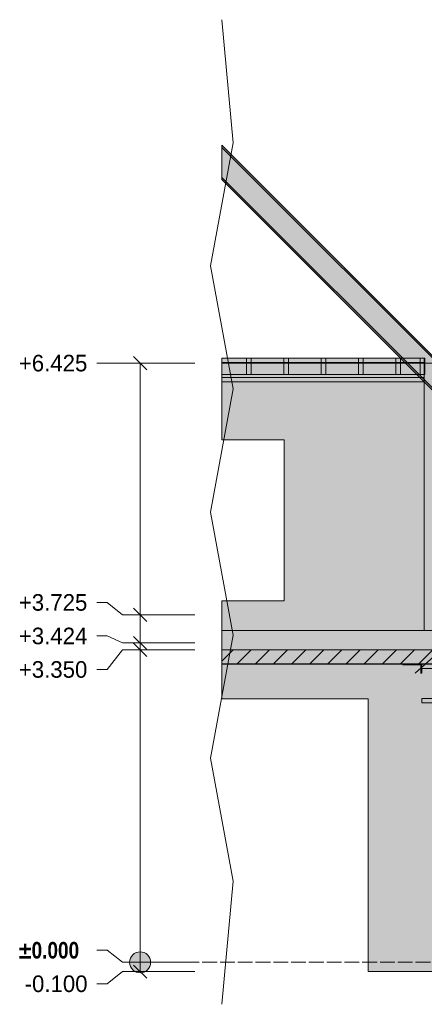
# Model space of a CAD drawing. Header units: millimetres. Extents: x 17 to 413, y 4 to 292.
# Tile 3 of 43: x 70 to 105, y 73 to 158. Entities that reach past the tile are written whole.
import ezdxf

# ---------------------------------------------------------------- set-up
doc = ezdxf.new("R2010")
doc.units = ezdxf.units.MM
doc.linetypes.add('DASHED', pattern=[1.524, 1.27, -0.254])
for name, color, linetype in [('FILL-INK', 7, 'Continuous'), ('FILL-LIGHT', 7, 'Continuous'), ('FILL-STEEL', 7, 'Continuous'), ('FILL-TIMBER', 7, 'Continuous'), ('FILL-WHITE', 7, 'Continuous'), ('LINE-CORE', 7, 'Continuous'), ('LINE-INK', 7, 'Continuous'), ('LINE-STEEL-DASH', 7, 'DASHED'), ('LINE-STEEL_GREY', 7, 'Continuous'), ('TEXT-INK', 7, 'Continuous')]:
    doc.layers.add(name, color=color, linetype=linetype)
doc.styles.add('OpenSansCondensed-Bold', font='OpenSansCondensed-Bold.ttf')

msp = doc.modelspace()

# ---------------------------------------------------------------- hatches: boundary and pattern name
at = {"layer": 'FILL-INK', "true_color": 0x1a1a1f}
h = msp.add_hatch(color=250, dxfattribs=at)
h.dxf.hatch_style = 1
h.paths.add_polyline_path([(104.296, 101.845), (105.083, 103.063), (105.591, 102.498)])
at = {"layer": 'FILL-LIGHT', "true_color": 0xcccccf}
h = msp.add_hatch(color=254, dxfattribs=at)
h.dxf.hatch_style = 1
h.paths.add_polyline_path([(106.426, 103.845), (106.426, 102.678), (106.426, 102.645), (105.055, 102.645), (87.726, 102.645), (87.726, 103.845)])
at = {"layer": 'FILL-STEEL', "true_color": 0x0d2973}
h = msp.add_hatch(color=166, dxfattribs=at)
h.dxf.hatch_style = 1
h.paths.add_polyline_path([(104.798, 101.845), (104.798, 102.321), (104.798, 102.565), (104.269, 102.565), (103.238, 102.565), (103.238, 102.618), (103.238, 102.645), (103.794, 102.645), (104.878, 102.645), (104.878, 102.116), (104.878, 101.845), (104.851, 101.845)])
h = msp.add_hatch(color=166, dxfattribs=at)
h.dxf.hatch_style = 1
h.paths.add_polyline_path([(104.878, 99.293), (104.878, 99.551), (104.878, 99.686), (105.396, 99.686), (106.384, 99.686), (106.384, 101.368), (106.384, 102.251), (105.865, 102.251), (104.878, 102.251), (104.878, 102.509), (104.878, 102.645), (105.999, 102.645), (108.134, 102.645), (108.134, 102.386), (108.134, 102.251), (107.616, 102.251), (106.628, 102.251), (106.628, 100.569), (106.628, 99.686), (107.147, 99.686), (108.134, 99.686), (108.134, 99.428), (108.134, 99.293), (107.013, 99.293)])
at = {"layer": 'FILL-TIMBER', "true_color": 0xedd6a8}
h = msp.add_hatch(color=41, dxfattribs=at)
h.dxf.hatch_style = 1
h.paths.add_polyline_path([(90.234, 127.477), (90.088, 127.477), (89.834, 127.477), (89.834, 128.364), (89.834, 128.877), (89.981, 128.877), (90.234, 128.877), (90.234, 127.989)])
h = msp.add_hatch(color=41, dxfattribs=at)
h.dxf.hatch_style = 1
h.paths.add_polyline_path([(93.434, 127.989), (93.434, 127.477), (93.288, 127.477), (93.034, 127.477), (93.034, 128.364), (93.034, 128.877), (93.181, 128.877), (93.434, 128.877)])
h = msp.add_hatch(color=41, dxfattribs=at)
h.dxf.hatch_style = 1
h.paths.add_polyline_path([(96.634, 127.989), (96.634, 127.477), (96.488, 127.477), (96.234, 127.477), (96.234, 128.364), (96.234, 128.877), (96.381, 128.877), (96.634, 128.877)])
h = msp.add_hatch(color=41, dxfattribs=at)
h.dxf.hatch_style = 1
h.paths.add_polyline_path([(99.834, 127.989), (99.834, 127.477), (99.688, 127.477), (99.434, 127.477), (99.434, 128.364), (99.434, 128.877), (99.581, 128.877), (99.834, 128.877)])
h = msp.add_hatch(color=41, dxfattribs=at)
h.dxf.hatch_style = 1
h.paths.add_polyline_path([(103.034, 127.477), (102.888, 127.477), (102.634, 127.477), (102.634, 128.364), (102.634, 128.877), (102.781, 128.877), (103.034, 128.877), (103.034, 127.989)])
h = msp.add_hatch(color=41, dxfattribs=at)
h.dxf.hatch_style = 1
h.paths.add_polyline_path([(105.122, 127.477), (104.976, 127.477), (104.722, 127.477), (104.722, 128.364), (104.722, 128.877), (104.869, 128.877), (105.122, 128.877), (105.122, 127.989)])
at = {"layer": 'FILL-WHITE', "true_color": 0xffffff}
h = msp.add_hatch(color=7, dxfattribs=at)
h.dxf.hatch_style = 1
h.paths.add_polyline_path([(108.619, 126.235), (108.521, 126.137), (87.726, 146.932), (87.726, 147.128)])
h = msp.add_hatch(color=7, dxfattribs=at)
h.dxf.hatch_style = 1
h.paths.add_polyline_path([(108.619, 126.235), (108.521, 126.137), (87.726, 146.932), (87.726, 147.128)])
h = msp.add_hatch(color=7, dxfattribs=at)
h.dxf.hatch_style = 1
h.paths.add_polyline_path([(108.619, 126.235), (108.521, 126.137), (87.726, 146.932), (87.726, 147.128)])
h = msp.add_hatch(color=7, dxfattribs=at)
h.dxf.hatch_style = 1
h.paths.add_polyline_path([(108.619, 126.235), (108.521, 126.137), (87.726, 146.932), (87.726, 147.128)])
h = msp.add_hatch(color=7, dxfattribs=at)
h.dxf.hatch_style = 1
h.paths.add_polyline_path([(108.521, 126.137), (107.244, 124.86), (87.726, 144.378), (87.726, 146.932)])
h = msp.add_hatch(color=7, dxfattribs=at)
h.dxf.hatch_style = 1
h.paths.add_polyline_path([(108.521, 126.137), (107.244, 124.86), (87.726, 144.378), (87.726, 146.932)])
h = msp.add_hatch(color=7, dxfattribs=at)
h.dxf.hatch_style = 1
h.paths.add_polyline_path([(108.521, 126.137), (107.244, 124.86), (87.726, 144.378), (87.726, 146.932)])
h = msp.add_hatch(color=7, dxfattribs=at)
h.dxf.hatch_style = 1
h.paths.add_polyline_path([(108.521, 126.137), (107.244, 124.86), (87.726, 144.378), (87.726, 146.932)])
h = msp.add_hatch(color=7, dxfattribs=at)
h.dxf.hatch_style = 1
h.paths.add_polyline_path([(107.244, 124.86), (107.146, 124.762), (87.726, 144.183), (87.726, 144.378)])
h = msp.add_hatch(color=7, dxfattribs=at)
h.dxf.hatch_style = 1
h.paths.add_polyline_path([(107.244, 124.86), (107.146, 124.762), (87.726, 144.183), (87.726, 144.378)])
h = msp.add_hatch(color=7, dxfattribs=at)
h.dxf.hatch_style = 1
h.paths.add_polyline_path([(107.244, 124.86), (107.146, 124.762), (87.726, 144.183), (87.726, 144.378)])
h = msp.add_hatch(color=7, dxfattribs=at)
h.dxf.hatch_style = 1
h.paths.add_polyline_path([(107.244, 124.86), (107.146, 124.762), (87.726, 144.183), (87.726, 144.378)])
h = msp.add_hatch(color=7, dxfattribs=at)
h.dxf.hatch_style = 1
h.paths.add_polyline_path([(105.081, 128.877), (105.081, 128.501), (87.726, 128.501), (87.726, 128.877)])
h = msp.add_hatch(color=7, dxfattribs=at)
h.dxf.hatch_style = 1
h.paths.add_polyline_path([(105.081, 128.877), (105.081, 128.501), (87.726, 128.501), (87.726, 128.877)])
h = msp.add_hatch(color=7, dxfattribs=at)
h.dxf.hatch_style = 1
h.paths.add_polyline_path([(105.081, 128.877), (105.081, 128.501), (87.726, 128.501), (87.726, 128.877)])
h = msp.add_hatch(color=7, dxfattribs=at)
h.dxf.hatch_style = 1
h.paths.add_polyline_path([(105.081, 128.877), (105.081, 128.501), (87.726, 128.501), (87.726, 128.877)])
h = msp.add_hatch(color=7, dxfattribs=at)
h.dxf.hatch_style = 1
h.paths.add_polyline_path([(105.081, 128.877), (105.081, 128.501), (87.726, 128.501), (87.726, 128.877)])
h = msp.add_hatch(color=7, dxfattribs=at)
h.dxf.hatch_style = 1
h.paths.add_polyline_path([(105.081, 128.877), (105.081, 128.501), (87.726, 128.501), (87.726, 128.877)])
h = msp.add_hatch(color=7, dxfattribs=at)
h.dxf.hatch_style = 1
h.paths.add_polyline_path([(105.081, 128.877), (105.081, 128.501), (87.726, 128.501), (87.726, 128.877)])
h = msp.add_hatch(color=7, dxfattribs=at)
h.dxf.hatch_style = 1
h.paths.add_polyline_path([(105.081, 128.877), (105.081, 128.501), (87.726, 128.501), (87.726, 128.877)])
h = msp.add_hatch(color=7, dxfattribs=at)
h.dxf.hatch_style = 1
h.paths.add_polyline_path([(105.081, 128.877), (105.081, 128.501), (87.726, 128.501), (87.726, 128.877)])
h = msp.add_hatch(color=7, dxfattribs=at)
h.dxf.hatch_style = 1
h.paths.add_polyline_path([(105.081, 128.877), (105.081, 128.501), (87.726, 128.501), (87.726, 128.877)])
h = msp.add_hatch(color=7, dxfattribs=at)
h.dxf.hatch_style = 1
h.paths.add_polyline_path([(105.081, 128.877), (105.081, 128.501), (87.726, 128.501), (87.726, 128.877)])
h = msp.add_hatch(color=7, dxfattribs=at)
h.dxf.hatch_style = 1
h.paths.add_polyline_path([(105.081, 128.877), (105.081, 128.501), (87.726, 128.501), (87.726, 128.877)])
h = msp.add_hatch(color=7, dxfattribs=at)
h.dxf.hatch_style = 1
h.paths.add_polyline_path([(105.081, 128.877), (105.081, 128.501), (87.726, 128.501), (87.726, 128.877)])
h = msp.add_hatch(color=7, dxfattribs=at)
h.dxf.hatch_style = 1
h.paths.add_polyline_path([(105.081, 128.877), (105.081, 128.501), (87.726, 128.501), (87.726, 128.877)])
h = msp.add_hatch(color=7, dxfattribs=at)
h.dxf.hatch_style = 1
h.paths.add_polyline_path([(105.081, 128.877), (105.081, 128.501), (87.726, 128.501), (87.726, 128.877)])
h = msp.add_hatch(color=7, dxfattribs=at)
h.dxf.hatch_style = 1
h.paths.add_polyline_path([(105.081, 128.877), (105.081, 128.501), (87.726, 128.501), (87.726, 128.877)])
h = msp.add_hatch(color=7, dxfattribs=at)
h.dxf.hatch_style = 1
h.paths.add_polyline_path([(105.081, 128.877), (105.081, 128.501), (87.726, 128.501), (87.726, 128.877)])
h = msp.add_hatch(color=7, dxfattribs=at)
h.dxf.hatch_style = 1
h.paths.add_polyline_path([(105.081, 128.877), (105.081, 128.501), (87.726, 128.501), (87.726, 128.877)])
h = msp.add_hatch(color=7, dxfattribs=at)
h.dxf.hatch_style = 1
h.paths.add_polyline_path([(105.081, 128.877), (105.081, 128.501), (87.726, 128.501), (87.726, 128.877)])
h = msp.add_hatch(color=7, dxfattribs=at)
h.dxf.hatch_style = 1
h.paths.add_polyline_path([(105.081, 128.877), (105.081, 128.501), (87.726, 128.501), (87.726, 128.877)])
h = msp.add_hatch(color=7, dxfattribs=at)
h.dxf.hatch_style = 1
h.paths.add_polyline_path([(105.081, 128.877), (105.081, 128.501), (87.726, 128.501), (87.726, 128.877)])
h = msp.add_hatch(color=7, dxfattribs=at)
h.dxf.hatch_style = 1
h.paths.add_polyline_path([(105.081, 128.877), (105.081, 128.501), (87.726, 128.501), (87.726, 128.877)])
h = msp.add_hatch(color=7, dxfattribs=at)
h.dxf.hatch_style = 1
h.paths.add_polyline_path([(105.081, 128.877), (105.081, 128.501), (87.726, 128.501), (87.726, 128.877)])
h = msp.add_hatch(color=7, dxfattribs=at)
h.dxf.hatch_style = 1
h.paths.add_polyline_path([(105.081, 128.877), (105.081, 128.501), (87.726, 128.501), (87.726, 128.877)])
h = msp.add_hatch(color=7, dxfattribs=at)
h.dxf.hatch_style = 1
h.paths.add_polyline_path([(105.081, 128.877), (105.081, 128.501), (87.726, 128.501), (87.726, 128.877)])
h = msp.add_hatch(color=7, dxfattribs=at)
h.dxf.hatch_style = 1
h.paths.add_polyline_path([(105.081, 128.877), (105.081, 128.501), (87.726, 128.501), (87.726, 128.877)])
h = msp.add_hatch(color=7, dxfattribs=at)
h.dxf.hatch_style = 1
h.paths.add_polyline_path([(105.081, 128.877), (105.081, 128.501), (87.726, 128.501), (87.726, 128.877)])
h = msp.add_hatch(color=7, dxfattribs=at)
h.dxf.hatch_style = 1
h.paths.add_polyline_path([(105.081, 128.877), (105.081, 128.501), (87.726, 128.501), (87.726, 128.877)])
h = msp.add_hatch(color=7, dxfattribs=at)
h.dxf.hatch_style = 1
h.paths.add_polyline_path([(105.081, 128.877), (105.081, 128.501), (87.726, 128.501), (87.726, 128.877)])
h = msp.add_hatch(color=7, dxfattribs=at)
h.dxf.hatch_style = 1
h.paths.add_polyline_path([(105.081, 128.877), (105.081, 128.501), (87.726, 128.501), (87.726, 128.877)])
h = msp.add_hatch(color=7, dxfattribs=at)
h.dxf.hatch_style = 1
h.paths.add_polyline_path([(105.081, 128.877), (105.081, 128.501), (87.726, 128.501), (87.726, 128.877)])
h = msp.add_hatch(color=7, dxfattribs=at)
h.dxf.hatch_style = 1
h.paths.add_polyline_path([(105.081, 128.877), (105.081, 128.501), (87.726, 128.501), (87.726, 128.877)])
h = msp.add_hatch(color=7, dxfattribs=at)
h.dxf.hatch_style = 1
h.paths.add_polyline_path([(105.081, 128.877), (105.081, 128.501), (87.726, 128.501), (87.726, 128.877)])
h = msp.add_hatch(color=7, dxfattribs=at)
h.dxf.hatch_style = 1
h.paths.add_polyline_path([(105.081, 128.877), (105.081, 128.501), (87.726, 128.501), (87.726, 128.877)])
h = msp.add_hatch(color=7, dxfattribs=at)
h.dxf.hatch_style = 1
h.paths.add_polyline_path([(105.081, 128.877), (105.081, 128.501), (87.726, 128.501), (87.726, 128.877)])
h = msp.add_hatch(color=7, dxfattribs=at)
h.dxf.hatch_style = 1
h.paths.add_polyline_path([(105.081, 128.877), (105.081, 128.501), (87.726, 128.501), (87.726, 128.877)])
h = msp.add_hatch(color=7, dxfattribs=at)
h.dxf.hatch_style = 1
h.paths.add_polyline_path([(105.081, 128.877), (105.081, 128.501), (87.726, 128.501), (87.726, 128.877)])
h = msp.add_hatch(color=7, dxfattribs=at)
h.dxf.hatch_style = 1
h.paths.add_polyline_path([(105.081, 128.877), (105.081, 128.501), (87.726, 128.501), (87.726, 128.877)])
h = msp.add_hatch(color=7, dxfattribs=at)
h.dxf.hatch_style = 1
h.paths.add_polyline_path([(105.081, 128.877), (105.081, 128.501), (87.726, 128.501), (87.726, 128.877)])
h = msp.add_hatch(color=7, dxfattribs=at)
h.dxf.hatch_style = 1
h.paths.add_polyline_path([(105.081, 128.877), (105.081, 128.501), (87.726, 128.501), (87.726, 128.877)])
h = msp.add_hatch(color=7, dxfattribs=at)
h.dxf.hatch_style = 1
h.paths.add_polyline_path([(105.081, 128.877), (105.081, 127.477), (87.726, 127.477), (87.726, 128.877)])
h = msp.add_hatch(color=7, dxfattribs=at)
h.dxf.hatch_style = 1
h.paths.add_polyline_path([(105.081, 128.877), (105.081, 127.477), (87.726, 127.477), (87.726, 128.877)])
h = msp.add_hatch(color=7, dxfattribs=at)
h.dxf.hatch_style = 1
h.paths.add_polyline_path([(105.081, 128.501), (105.081, 127.221), (87.726, 127.221), (87.726, 128.501)])
h = msp.add_hatch(color=7, dxfattribs=at)
h.dxf.hatch_style = 1
h.paths.add_polyline_path([(105.081, 128.501), (105.081, 127.221), (87.726, 127.221), (87.726, 128.501)])
h = msp.add_hatch(color=7, dxfattribs=at)
h.dxf.hatch_style = 1
h.paths.add_polyline_path([(105.081, 128.501), (105.081, 127.221), (87.726, 127.221), (87.726, 128.501)])
h = msp.add_hatch(color=7, dxfattribs=at)
h.dxf.hatch_style = 1
h.paths.add_polyline_path([(105.081, 128.501), (105.081, 127.221), (87.726, 127.221), (87.726, 128.501)])
h = msp.add_hatch(color=7, dxfattribs=at)
h.dxf.hatch_style = 1
h.paths.add_polyline_path([(105.081, 128.501), (105.081, 127.221), (87.726, 127.221), (87.726, 128.501)])
h = msp.add_hatch(color=7, dxfattribs=at)
h.dxf.hatch_style = 1
h.paths.add_polyline_path([(105.081, 128.501), (105.081, 127.221), (87.726, 127.221), (87.726, 128.501)])
h = msp.add_hatch(color=7, dxfattribs=at)
h.dxf.hatch_style = 1
h.paths.add_polyline_path([(105.081, 128.501), (105.081, 127.221), (87.726, 127.221), (87.726, 128.501)])
h = msp.add_hatch(color=7, dxfattribs=at)
h.dxf.hatch_style = 1
h.paths.add_polyline_path([(105.081, 128.501), (105.081, 127.221), (87.726, 127.221), (87.726, 128.501)])
h = msp.add_hatch(color=7, dxfattribs=at)
h.dxf.hatch_style = 1
h.paths.add_polyline_path([(105.081, 128.501), (105.081, 127.221), (87.726, 127.221), (87.726, 128.501)])
h = msp.add_hatch(color=7, dxfattribs=at)
h.dxf.hatch_style = 1
h.paths.add_polyline_path([(105.081, 128.501), (105.081, 127.221), (87.726, 127.221), (87.726, 128.501)])
h = msp.add_hatch(color=7, dxfattribs=at)
h.dxf.hatch_style = 1
h.paths.add_polyline_path([(105.081, 128.501), (105.081, 127.221), (87.726, 127.221), (87.726, 128.501)])
h = msp.add_hatch(color=7, dxfattribs=at)
h.dxf.hatch_style = 1
h.paths.add_polyline_path([(105.081, 128.501), (105.081, 127.221), (87.726, 127.221), (87.726, 128.501)])
h = msp.add_hatch(color=7, dxfattribs=at)
h.dxf.hatch_style = 1
h.paths.add_polyline_path([(105.081, 128.501), (105.081, 127.221), (87.726, 127.221), (87.726, 128.501)])
h = msp.add_hatch(color=7, dxfattribs=at)
h.dxf.hatch_style = 1
h.paths.add_polyline_path([(105.081, 128.501), (105.081, 127.221), (87.726, 127.221), (87.726, 128.501)])
h = msp.add_hatch(color=7, dxfattribs=at)
h.dxf.hatch_style = 1
h.paths.add_polyline_path([(105.081, 128.501), (105.081, 127.221), (87.726, 127.221), (87.726, 128.501)])
h = msp.add_hatch(color=7, dxfattribs=at)
h.dxf.hatch_style = 1
h.paths.add_polyline_path([(105.081, 128.501), (105.081, 127.221), (87.726, 127.221), (87.726, 128.501)])
h = msp.add_hatch(color=7, dxfattribs=at)
h.dxf.hatch_style = 1
h.paths.add_polyline_path([(105.081, 128.501), (105.081, 127.221), (87.726, 127.221), (87.726, 128.501)])
h = msp.add_hatch(color=7, dxfattribs=at)
h.dxf.hatch_style = 1
h.paths.add_polyline_path([(105.081, 128.501), (105.081, 127.221), (87.726, 127.221), (87.726, 128.501)])
h = msp.add_hatch(color=7, dxfattribs=at)
h.dxf.hatch_style = 1
h.paths.add_polyline_path([(105.081, 128.501), (105.081, 127.221), (87.726, 127.221), (87.726, 128.501)])
h = msp.add_hatch(color=7, dxfattribs=at)
h.dxf.hatch_style = 1
h.paths.add_polyline_path([(105.081, 128.501), (105.081, 127.221), (87.726, 127.221), (87.726, 128.501)])
h = msp.add_hatch(color=7, dxfattribs=at)
h.dxf.hatch_style = 1
h.paths.add_polyline_path([(105.081, 128.501), (105.081, 127.221), (87.726, 127.221), (87.726, 128.501)])
h = msp.add_hatch(color=7, dxfattribs=at)
h.dxf.hatch_style = 1
h.paths.add_polyline_path([(105.081, 128.501), (105.081, 127.221), (87.726, 127.221), (87.726, 128.501)])
h = msp.add_hatch(color=7, dxfattribs=at)
h.dxf.hatch_style = 1
h.paths.add_polyline_path([(105.081, 128.501), (105.081, 127.221), (87.726, 127.221), (87.726, 128.501)])
h = msp.add_hatch(color=7, dxfattribs=at)
h.dxf.hatch_style = 1
h.paths.add_polyline_path([(105.081, 128.501), (105.081, 127.221), (87.726, 127.221), (87.726, 128.501)])
h = msp.add_hatch(color=7, dxfattribs=at)
h.dxf.hatch_style = 1
h.paths.add_polyline_path([(105.081, 128.501), (105.081, 127.221), (87.726, 127.221), (87.726, 128.501)])
h = msp.add_hatch(color=7, dxfattribs=at)
h.dxf.hatch_style = 1
h.paths.add_polyline_path([(105.081, 128.501), (105.081, 127.221), (87.726, 127.221), (87.726, 128.501)])
h = msp.add_hatch(color=7, dxfattribs=at)
h.dxf.hatch_style = 1
h.paths.add_polyline_path([(105.081, 128.501), (105.081, 127.221), (87.726, 127.221), (87.726, 128.501)])
h = msp.add_hatch(color=7, dxfattribs=at)
h.dxf.hatch_style = 1
h.paths.add_polyline_path([(105.081, 128.501), (105.081, 127.221), (87.726, 127.221), (87.726, 128.501)])
h = msp.add_hatch(color=7, dxfattribs=at)
h.dxf.hatch_style = 1
h.paths.add_polyline_path([(105.081, 128.501), (105.081, 127.221), (87.726, 127.221), (87.726, 128.501)])
h = msp.add_hatch(color=7, dxfattribs=at)
h.dxf.hatch_style = 1
h.paths.add_polyline_path([(105.081, 128.501), (105.081, 127.221), (87.726, 127.221), (87.726, 128.501)])
h = msp.add_hatch(color=7, dxfattribs=at)
h.dxf.hatch_style = 1
h.paths.add_polyline_path([(105.081, 128.501), (105.081, 127.221), (87.726, 127.221), (87.726, 128.501)])
h = msp.add_hatch(color=7, dxfattribs=at)
h.dxf.hatch_style = 1
h.paths.add_polyline_path([(105.081, 128.501), (105.081, 127.221), (87.726, 127.221), (87.726, 128.501)])
h = msp.add_hatch(color=7, dxfattribs=at)
h.dxf.hatch_style = 1
h.paths.add_polyline_path([(105.081, 128.501), (105.081, 127.221), (87.726, 127.221), (87.726, 128.501)])
h = msp.add_hatch(color=7, dxfattribs=at)
h.dxf.hatch_style = 1
h.paths.add_polyline_path([(105.081, 128.501), (105.081, 127.221), (87.726, 127.221), (87.726, 128.501)])
h = msp.add_hatch(color=7, dxfattribs=at)
h.dxf.hatch_style = 1
h.paths.add_polyline_path([(105.081, 128.501), (105.081, 127.221), (87.726, 127.221), (87.726, 128.501)])
h = msp.add_hatch(color=7, dxfattribs=at)
h.dxf.hatch_style = 1
h.paths.add_polyline_path([(105.081, 128.501), (105.081, 127.221), (87.726, 127.221), (87.726, 128.501)])
h = msp.add_hatch(color=7, dxfattribs=at)
h.dxf.hatch_style = 1
h.paths.add_polyline_path([(105.081, 128.501), (105.081, 127.221), (87.726, 127.221), (87.726, 128.501)])
h = msp.add_hatch(color=7, dxfattribs=at)
h.dxf.hatch_style = 1
h.paths.add_polyline_path([(105.081, 128.501), (105.081, 127.221), (87.726, 127.221), (87.726, 128.501)])
h = msp.add_hatch(color=7, dxfattribs=at)
h.dxf.hatch_style = 1
h.paths.add_polyline_path([(105.081, 128.501), (105.081, 127.221), (87.726, 127.221), (87.726, 128.501)])
h = msp.add_hatch(color=7, dxfattribs=at)
h.dxf.hatch_style = 1
h.paths.add_polyline_path([(105.081, 128.501), (105.081, 127.221), (87.726, 127.221), (87.726, 128.501)])
h = msp.add_hatch(color=7, dxfattribs=at)
h.dxf.hatch_style = 1
h.paths.add_polyline_path([(105.079, 128.445), (105.079, 105.505), (87.726, 105.505), (87.726, 108.045), (93.066, 108.045), (93.066, 121.849), (87.726, 121.849), (87.726, 128.445)])
h = msp.add_hatch(color=7, dxfattribs=at)
h.dxf.hatch_style = 1
h.paths.add_polyline_path([(105.079, 128.445), (105.079, 105.505), (87.726, 105.505), (87.726, 108.045), (93.066, 108.045), (93.066, 121.849), (87.726, 121.849), (87.726, 128.445)])
h = msp.add_hatch(color=7, dxfattribs=at)
h.dxf.hatch_style = 1
h.paths.add_polyline_path([(90.234, 128.877), (90.234, 127.477), (89.834, 127.477), (89.834, 128.877)])
h = msp.add_hatch(color=7, dxfattribs=at)
h.dxf.hatch_style = 1
h.paths.add_polyline_path([(93.434, 128.877), (93.434, 127.477), (93.034, 127.477), (93.034, 128.877)])
h = msp.add_hatch(color=7, dxfattribs=at)
h.dxf.hatch_style = 1
h.paths.add_polyline_path([(96.634, 128.877), (96.634, 127.477), (96.234, 127.477), (96.234, 128.877)])
h = msp.add_hatch(color=7, dxfattribs=at)
h.dxf.hatch_style = 1
h.paths.add_polyline_path([(99.834, 128.877), (99.834, 127.477), (99.434, 127.477), (99.434, 128.877)])
h = msp.add_hatch(color=7, dxfattribs=at)
h.dxf.hatch_style = 1
h.paths.add_polyline_path([(103.034, 128.877), (103.034, 127.477), (102.634, 127.477), (102.634, 128.877)])
h = msp.add_hatch(color=7, dxfattribs=at)
h.dxf.hatch_style = 1
h.paths.add_polyline_path([(105.122, 128.877), (105.122, 127.477), (104.722, 127.477), (104.722, 128.877)])
h = msp.add_hatch(color=7, dxfattribs=at)
h.dxf.hatch_style = 1
h.paths.add_polyline_path([(107.926, 128.445), (107.926, 105.505), (105.079, 105.505), (105.079, 128.445)])
h = msp.add_hatch(color=7, dxfattribs=at)
h.dxf.hatch_style = 1
h.paths.add_polyline_path([(105.081, 128.445), (107.926, 128.445), (107.926, 105.505), (105.081, 105.505), (105.08, 105.493), (105.079, 105.493), (105.079, 128.445)])
h = msp.add_hatch(color=7, dxfattribs=at)
h.dxf.hatch_style = 1
h.paths.add_polyline_path([(105.081, 127.221), (105.081, 126.845), (87.726, 126.845), (87.726, 127.221)])
h = msp.add_hatch(color=7, dxfattribs=at)
h.dxf.hatch_style = 1
h.paths.add_polyline_path([(105.081, 127.221), (105.081, 126.845), (87.726, 126.845), (87.726, 127.221)])
h = msp.add_hatch(color=7, dxfattribs=at)
h.dxf.hatch_style = 1
h.paths.add_polyline_path([(105.081, 127.221), (105.081, 126.845), (87.726, 126.845), (87.726, 127.221)])
h = msp.add_hatch(color=7, dxfattribs=at)
h.dxf.hatch_style = 1
h.paths.add_polyline_path([(105.081, 127.221), (105.081, 126.845), (87.726, 126.845), (87.726, 127.221)])
h = msp.add_hatch(color=7, dxfattribs=at)
h.dxf.hatch_style = 1
h.paths.add_polyline_path([(105.081, 127.221), (105.081, 126.845), (87.726, 126.845), (87.726, 127.221)])
h = msp.add_hatch(color=7, dxfattribs=at)
h.dxf.hatch_style = 1
h.paths.add_polyline_path([(105.081, 127.221), (105.081, 126.845), (87.726, 126.845), (87.726, 127.221)])
h = msp.add_hatch(color=7, dxfattribs=at)
h.dxf.hatch_style = 1
h.paths.add_polyline_path([(105.081, 127.221), (105.081, 126.845), (87.726, 126.845), (87.726, 127.221)])
h = msp.add_hatch(color=7, dxfattribs=at)
h.dxf.hatch_style = 1
h.paths.add_polyline_path([(105.081, 127.221), (105.081, 126.845), (87.726, 126.845), (87.726, 127.221)])
h = msp.add_hatch(color=7, dxfattribs=at)
h.dxf.hatch_style = 1
h.paths.add_polyline_path([(105.081, 127.221), (105.081, 126.845), (87.726, 126.845), (87.726, 127.221)])
h = msp.add_hatch(color=7, dxfattribs=at)
h.dxf.hatch_style = 1
h.paths.add_polyline_path([(105.081, 127.221), (105.081, 126.845), (87.726, 126.845), (87.726, 127.221)])
h = msp.add_hatch(color=7, dxfattribs=at)
h.dxf.hatch_style = 1
h.paths.add_polyline_path([(105.081, 127.221), (105.081, 126.845), (87.726, 126.845), (87.726, 127.221)])
h = msp.add_hatch(color=7, dxfattribs=at)
h.dxf.hatch_style = 1
h.paths.add_polyline_path([(105.081, 127.221), (105.081, 126.845), (87.726, 126.845), (87.726, 127.221)])
h = msp.add_hatch(color=7, dxfattribs=at)
h.dxf.hatch_style = 1
h.paths.add_polyline_path([(105.081, 127.221), (105.081, 126.845), (87.726, 126.845), (87.726, 127.221)])
h = msp.add_hatch(color=7, dxfattribs=at)
h.dxf.hatch_style = 1
h.paths.add_polyline_path([(105.081, 127.221), (105.081, 126.845), (87.726, 126.845), (87.726, 127.221)])
h = msp.add_hatch(color=7, dxfattribs=at)
h.dxf.hatch_style = 1
h.paths.add_polyline_path([(105.081, 127.221), (105.081, 126.845), (87.726, 126.845), (87.726, 127.221)])
h = msp.add_hatch(color=7, dxfattribs=at)
h.dxf.hatch_style = 1
h.paths.add_polyline_path([(105.081, 127.221), (105.081, 126.845), (87.726, 126.845), (87.726, 127.221)])
h = msp.add_hatch(color=7, dxfattribs=at)
h.dxf.hatch_style = 1
h.paths.add_polyline_path([(105.081, 127.221), (105.081, 126.845), (87.726, 126.845), (87.726, 127.221)])
h = msp.add_hatch(color=7, dxfattribs=at)
h.dxf.hatch_style = 1
h.paths.add_polyline_path([(105.081, 127.221), (105.081, 126.845), (87.726, 126.845), (87.726, 127.221)])
h = msp.add_hatch(color=7, dxfattribs=at)
h.dxf.hatch_style = 1
h.paths.add_polyline_path([(105.081, 127.221), (105.081, 126.845), (87.726, 126.845), (87.726, 127.221)])
h = msp.add_hatch(color=7, dxfattribs=at)
h.dxf.hatch_style = 1
h.paths.add_polyline_path([(105.081, 127.221), (105.081, 126.845), (87.726, 126.845), (87.726, 127.221)])
h = msp.add_hatch(color=7, dxfattribs=at)
h.dxf.hatch_style = 1
h.paths.add_polyline_path([(105.081, 127.221), (105.081, 126.845), (87.726, 126.845), (87.726, 127.221)])
h = msp.add_hatch(color=7, dxfattribs=at)
h.dxf.hatch_style = 1
h.paths.add_polyline_path([(105.081, 127.221), (105.081, 126.845), (87.726, 126.845), (87.726, 127.221)])
h = msp.add_hatch(color=7, dxfattribs=at)
h.dxf.hatch_style = 1
h.paths.add_polyline_path([(105.081, 127.221), (105.081, 126.845), (87.726, 126.845), (87.726, 127.221)])
h = msp.add_hatch(color=7, dxfattribs=at)
h.dxf.hatch_style = 1
h.paths.add_polyline_path([(105.081, 127.221), (105.081, 126.845), (87.726, 126.845), (87.726, 127.221)])
h = msp.add_hatch(color=7, dxfattribs=at)
h.dxf.hatch_style = 1
h.paths.add_polyline_path([(105.081, 127.221), (105.081, 126.845), (87.726, 126.845), (87.726, 127.221)])
h = msp.add_hatch(color=7, dxfattribs=at)
h.dxf.hatch_style = 1
h.paths.add_polyline_path([(105.081, 127.221), (105.081, 126.845), (87.726, 126.845), (87.726, 127.221)])
h = msp.add_hatch(color=7, dxfattribs=at)
h.dxf.hatch_style = 1
h.paths.add_polyline_path([(105.081, 127.221), (105.081, 126.845), (87.726, 126.845), (87.726, 127.221)])
h = msp.add_hatch(color=7, dxfattribs=at)
h.dxf.hatch_style = 1
h.paths.add_polyline_path([(105.081, 127.221), (105.081, 126.845), (87.726, 126.845), (87.726, 127.221)])
h = msp.add_hatch(color=7, dxfattribs=at)
h.dxf.hatch_style = 1
h.paths.add_polyline_path([(105.081, 127.221), (105.081, 126.845), (87.726, 126.845), (87.726, 127.221)])
h = msp.add_hatch(color=7, dxfattribs=at)
h.dxf.hatch_style = 1
h.paths.add_polyline_path([(105.081, 127.221), (105.081, 126.845), (87.726, 126.845), (87.726, 127.221)])
h = msp.add_hatch(color=7, dxfattribs=at)
h.dxf.hatch_style = 1
h.paths.add_polyline_path([(105.081, 127.221), (105.081, 126.845), (87.726, 126.845), (87.726, 127.221)])
h = msp.add_hatch(color=7, dxfattribs=at)
h.dxf.hatch_style = 1
h.paths.add_polyline_path([(105.081, 127.221), (105.081, 126.845), (87.726, 126.845), (87.726, 127.221)])
h = msp.add_hatch(color=7, dxfattribs=at)
h.dxf.hatch_style = 1
h.paths.add_polyline_path([(105.081, 127.221), (105.081, 126.845), (87.726, 126.845), (87.726, 127.221)])
h = msp.add_hatch(color=7, dxfattribs=at)
h.dxf.hatch_style = 1
h.paths.add_polyline_path([(105.081, 127.221), (105.081, 126.845), (87.726, 126.845), (87.726, 127.221)])
h = msp.add_hatch(color=7, dxfattribs=at)
h.dxf.hatch_style = 1
h.paths.add_polyline_path([(105.081, 127.221), (105.081, 126.845), (87.726, 126.845), (87.726, 127.221)])
h = msp.add_hatch(color=7, dxfattribs=at)
h.dxf.hatch_style = 1
h.paths.add_polyline_path([(105.081, 127.221), (105.081, 126.845), (87.726, 126.845), (87.726, 127.221)])
h = msp.add_hatch(color=7, dxfattribs=at)
h.dxf.hatch_style = 1
h.paths.add_polyline_path([(105.081, 127.221), (105.081, 126.845), (87.726, 126.845), (87.726, 127.221)])
h = msp.add_hatch(color=7, dxfattribs=at)
h.dxf.hatch_style = 1
h.paths.add_polyline_path([(105.081, 127.221), (105.081, 126.845), (87.726, 126.845), (87.726, 127.221)])
h = msp.add_hatch(color=7, dxfattribs=at)
h.dxf.hatch_style = 1
h.paths.add_polyline_path([(105.081, 127.221), (105.081, 126.845), (87.726, 126.845), (87.726, 127.221)])
h = msp.add_hatch(color=7, dxfattribs=at)
h.dxf.hatch_style = 1
h.paths.add_polyline_path([(105.081, 127.221), (105.081, 126.845), (87.726, 126.845), (87.726, 127.221)])
h = msp.add_hatch(color=7, dxfattribs=at)
h.dxf.hatch_style = 1
h.paths.add_polyline_path([(106.165, 105.505), (106.165, 76.245), (100.266, 76.245), (100.266, 99.649), (87.726, 99.649), (87.726, 105.505)])
h = msp.add_hatch(color=7, dxfattribs=at)
h.dxf.hatch_style = 1
h.paths.add_polyline_path([(106.165, 105.505), (106.165, 103.855), (87.726, 103.855), (87.726, 105.505)])
h = msp.add_hatch(color=7, dxfattribs=at)
h.dxf.hatch_style = 1
h.paths.add_polyline_path([(105.092, 105.504), (105.079, 105.505)])
h = msp.add_hatch(color=7, dxfattribs=at)
h.dxf.hatch_style = 1
h.paths.add_polyline_path([(106.165, 103.855), (106.165, 102.634), (87.726, 102.634), (87.726, 103.855)])
h = msp.add_hatch(color=7, dxfattribs=at)
h.dxf.hatch_style = 1
h.paths.add_polyline_path([(106.165, 102.634), (106.165, 76.245), (100.266, 76.245), (100.266, 99.649), (87.726, 99.649), (87.726, 102.634)])
h = msp.add_hatch(color=7, dxfattribs=at)
h.dxf.hatch_style = 1
h.paths.add_polyline_path([(103.238, 102.645), (104.878, 102.645), (104.878, 101.845), (104.798, 101.845), (104.798, 102.565), (103.238, 102.565)])
h = msp.add_hatch(color=7, dxfattribs=at)
h.dxf.hatch_style = 1
h.paths.add_polyline_path([(104.878, 99.686), (106.384, 99.686), (106.384, 102.251), (104.878, 102.251), (104.878, 102.645), (108.134, 102.645), (108.134, 102.251), (106.628, 102.251), (106.628, 99.686), (108.134, 99.686), (108.134, 99.293), (104.878, 99.293)])
h = msp.add_hatch(color=7, dxfattribs=at)
h.dxf.hatch_style = 1
h.paths.add_polyline_path([(81.626, 77.045), (81.595, 77.278), (81.505, 77.495), (81.362, 77.681), (81.176, 77.824), (80.959, 77.914), (80.726, 77.945), (80.493, 77.914), (80.276, 77.824), (80.089, 77.681), (79.946, 77.495), (79.856, 77.278), (79.826, 77.045), (79.856, 76.812), (79.946, 76.595), (80.089, 76.408), (80.276, 76.265), (80.493, 76.175), (80.726, 76.145), (80.959, 76.175), (81.176, 76.265), (81.362, 76.408), (81.505, 76.595), (81.595, 76.812)])

# ---------------------------------------------------------------- linework, layer by layer
at = {"layer": 'LINE-CORE', "lineweight": 5}
for points in [[(108.619, 126.235), (108.521, 126.137), (87.726, 146.932), (87.726, 147.128)], [(108.619, 126.235), (108.521, 126.137), (87.726, 146.932), (87.726, 147.128)], [(108.619, 126.235), (108.619, 126.235), (108.619, 126.235), (108.619, 126.235), (108.619, 126.235), (108.521, 126.137), (87.726, 146.932), (87.726, 147.128)], [(108.619, 126.235), (108.619, 126.235), (108.619, 126.235), (108.619, 126.235), (108.619, 126.235), (108.521, 126.137), (87.726, 146.932), (87.726, 147.128)], [(108.521, 126.137), (107.244, 124.86), (87.726, 144.378), (87.726, 146.932)], [(108.521, 126.137), (107.244, 124.86), (87.726, 144.378), (87.726, 146.932)], [(108.521, 126.137), (108.521, 126.137), (107.244, 124.86), (87.726, 144.378), (87.726, 146.932)], [(108.521, 126.137), (108.521, 126.137), (107.244, 124.86), (87.726, 144.378), (87.726, 146.932)], [(107.244, 124.86), (107.244, 124.86), (107.244, 124.86), (107.146, 124.762), (87.726, 144.183), (87.726, 144.378)], [(107.244, 124.86), (107.244, 124.86), (107.244, 124.86), (107.146, 124.762), (87.726, 144.183), (87.726, 144.378)], [(107.244, 124.86), (107.244, 124.86), (107.244, 124.86), (107.244, 124.86), (107.146, 124.762), (87.726, 144.183), (87.726, 144.378)], [(107.244, 124.86), (107.244, 124.86), (107.244, 124.86), (107.244, 124.86), (107.146, 124.762), (87.726, 144.183), (87.726, 144.378)], [(105.081, 128.877), (105.081, 128.501), (87.726, 128.501), (87.726, 128.877)], [(105.081, 128.877), (105.081, 128.877), (105.081, 128.501), (87.726, 128.501), (87.726, 128.877)], [(105.081, 128.877), (105.081, 128.501), (87.726, 128.501), (87.726, 128.877)], [(105.081, 128.877), (105.081, 128.877), (105.081, 128.501), (87.726, 128.501), (87.726, 128.877)], [(105.081, 128.877), (105.081, 128.501), (87.726, 128.501), (87.726, 128.877)], [(105.081, 128.877), (105.081, 128.877), (105.081, 128.501), (87.726, 128.501), (87.726, 128.877)], [(105.081, 128.877), (105.081, 128.501), (87.726, 128.501), (87.726, 128.877)], [(105.081, 128.877), (105.081, 128.877), (105.081, 128.501), (87.726, 128.501), (87.726, 128.877)], [(105.081, 128.877), (105.081, 128.501), (87.726, 128.501), (87.726, 128.877)], [(105.081, 128.877), (105.081, 128.877), (105.081, 128.501), (87.726, 128.501), (87.726, 128.877)], [(105.081, 128.877), (105.081, 128.501), (87.726, 128.501), (87.726, 128.877)], [(105.081, 128.877), (105.081, 128.877), (105.081, 128.501), (87.726, 128.501), (87.726, 128.877)], [(105.081, 128.877), (105.081, 128.501), (87.726, 128.501), (87.726, 128.877)], [(105.081, 128.877), (105.081, 128.877), (105.081, 128.501), (87.726, 128.501), (87.726, 128.877)], [(105.081, 128.877), (105.081, 128.501), (87.726, 128.501), (87.726, 128.877)], [(105.081, 128.877), (105.081, 128.877), (105.081, 128.501), (87.726, 128.501), (87.726, 128.877)], [(105.081, 128.877), (105.081, 128.501), (87.726, 128.501), (87.726, 128.877)], [(105.081, 128.877), (105.081, 128.877), (105.081, 128.501), (87.726, 128.501), (87.726, 128.877)], [(105.081, 128.877), (105.081, 128.501), (87.726, 128.501), (87.726, 128.877)], [(105.081, 128.877), (105.081, 128.877), (105.081, 128.501), (87.726, 128.501), (87.726, 128.877)], [(105.081, 128.877), (105.081, 128.501), (87.726, 128.501), (87.726, 128.877)], [(105.081, 128.877), (105.081, 128.877), (105.081, 128.501), (87.726, 128.501), (87.726, 128.877)], [(105.081, 128.877), (105.081, 128.501), (87.726, 128.501), (87.726, 128.877)], [(105.081, 128.877), (105.081, 128.877), (105.081, 128.501), (87.726, 128.501), (87.726, 128.877)], [(105.081, 128.877), (105.081, 128.501), (87.726, 128.501), (87.726, 128.877)], [(105.081, 128.877), (105.081, 128.877), (105.081, 128.501), (87.726, 128.501), (87.726, 128.877)], [(105.081, 128.877), (105.081, 128.501), (87.726, 128.501), (87.726, 128.877)], [(105.081, 128.877), (105.081, 128.877), (105.081, 128.501), (87.726, 128.501), (87.726, 128.877)], [(105.081, 128.877), (105.081, 128.501), (87.726, 128.501), (87.726, 128.877)], [(105.081, 128.877), (105.081, 128.877), (105.081, 128.501), (87.726, 128.501), (87.726, 128.877)], [(105.081, 128.877), (105.081, 128.501), (87.726, 128.501), (87.726, 128.877)], [(105.081, 128.877), (105.081, 128.877), (105.081, 128.501), (87.726, 128.501), (87.726, 128.877)], [(105.081, 128.877), (105.081, 128.501), (87.726, 128.501), (87.726, 128.877)], [(105.081, 128.877), (105.081, 128.877), (105.081, 128.501), (87.726, 128.501), (87.726, 128.877)], [(105.081, 128.877), (105.081, 128.501), (87.726, 128.501), (87.726, 128.877)], [(105.081, 128.877), (105.081, 128.877), (105.081, 128.501), (87.726, 128.501), (87.726, 128.877)], [(105.081, 128.877), (105.081, 128.501), (87.726, 128.501), (87.726, 128.877)], [(105.081, 128.877), (105.081, 128.877), (105.081, 128.501), (87.726, 128.501), (87.726, 128.877)], [(105.081, 128.877), (105.081, 128.501), (87.726, 128.501), (87.726, 128.877)], [(105.081, 128.877), (105.081, 128.877), (105.081, 128.501), (87.726, 128.501), (87.726, 128.877)], [(105.081, 128.877), (105.081, 127.477), (87.726, 127.477), (87.726, 128.877)], [(105.081, 128.877), (105.081, 127.477), (87.726, 127.477), (87.726, 128.877)], [(105.081, 128.501), (105.081, 127.221), (87.726, 127.221), (87.726, 128.501)], [(105.081, 128.501), (105.081, 127.221), (87.726, 127.221), (87.726, 128.501)], [(105.081, 128.501), (105.081, 127.221), (87.726, 127.221), (87.726, 128.501)], [(105.081, 128.501), (105.081, 127.221), (87.726, 127.221), (87.726, 128.501)], [(105.081, 128.501), (105.081, 127.221), (87.726, 127.221), (87.726, 128.501)], [(105.081, 128.501), (105.081, 127.221), (87.726, 127.221), (87.726, 128.501)], [(105.081, 128.501), (105.081, 127.221), (87.726, 127.221), (87.726, 128.501)], [(105.081, 128.501), (105.081, 127.221), (87.726, 127.221), (87.726, 128.501)], [(105.081, 128.501), (105.081, 127.221), (87.726, 127.221), (87.726, 128.501)], [(105.081, 128.501), (105.081, 127.221), (87.726, 127.221), (87.726, 128.501)], [(105.081, 128.501), (105.081, 127.221), (87.726, 127.221), (87.726, 128.501)], [(105.081, 128.501), (105.081, 127.221), (87.726, 127.221), (87.726, 128.501)], [(105.081, 128.501), (105.081, 127.221), (87.726, 127.221), (87.726, 128.501)], [(105.081, 128.501), (105.081, 127.221), (87.726, 127.221), (87.726, 128.501)], [(105.081, 128.501), (105.081, 127.221), (87.726, 127.221), (87.726, 128.501)], [(105.081, 128.501), (105.081, 127.221), (87.726, 127.221), (87.726, 128.501)], [(105.081, 128.501), (105.081, 127.221), (87.726, 127.221), (87.726, 128.501)], [(105.081, 128.501), (105.081, 127.221), (87.726, 127.221), (87.726, 128.501)], [(105.081, 128.501), (105.081, 127.221), (87.726, 127.221), (87.726, 128.501)], [(105.081, 128.501), (105.081, 127.221), (87.726, 127.221), (87.726, 128.501)], [(105.081, 128.501), (105.081, 127.221), (87.726, 127.221), (87.726, 128.501)], [(105.081, 128.501), (105.081, 127.221), (87.726, 127.221), (87.726, 128.501)], [(105.081, 128.501), (105.081, 127.221), (87.726, 127.221), (87.726, 128.501)], [(105.081, 128.501), (105.081, 127.221), (87.726, 127.221), (87.726, 128.501)], [(105.081, 128.501), (105.081, 127.221), (87.726, 127.221), (87.726, 128.501)], [(105.081, 128.501), (105.081, 127.221), (87.726, 127.221), (87.726, 128.501)], [(105.081, 128.501), (105.081, 127.221), (87.726, 127.221), (87.726, 128.501)], [(105.081, 128.501), (105.081, 127.221), (87.726, 127.221), (87.726, 128.501)], [(105.081, 128.501), (105.081, 127.221), (87.726, 127.221), (87.726, 128.501)], [(105.081, 128.501), (105.081, 127.221), (87.726, 127.221), (87.726, 128.501)], [(105.081, 128.501), (105.081, 127.221), (87.726, 127.221), (87.726, 128.501)], [(105.081, 128.501), (105.081, 127.221), (87.726, 127.221), (87.726, 128.501)], [(105.081, 128.501), (105.081, 127.221), (87.726, 127.221), (87.726, 128.501)], [(105.081, 128.501), (105.081, 127.221), (87.726, 127.221), (87.726, 128.501)], [(105.081, 128.501), (105.081, 127.221), (87.726, 127.221), (87.726, 128.501)], [(105.081, 128.501), (105.081, 127.221), (87.726, 127.221), (87.726, 128.501)], [(105.081, 128.501), (105.081, 127.221), (87.726, 127.221), (87.726, 128.501)], [(105.081, 128.501), (105.081, 127.221), (87.726, 127.221), (87.726, 128.501)], [(105.081, 128.501), (105.081, 127.221), (87.726, 127.221), (87.726, 128.501)], [(105.081, 128.501), (105.081, 127.221), (87.726, 127.221), (87.726, 128.501)], [(105.079, 128.445), (105.079, 105.505), (87.726, 105.505), (87.726, 108.045), (93.066, 108.045), (93.066, 121.849), (87.726, 121.849), (87.726, 128.445)], [(105.079, 128.445), (105.079, 105.505), (87.726, 105.505), (87.726, 108.045), (93.066, 108.045), (93.066, 121.849), (87.726, 121.849), (87.726, 128.445)], [(90.234, 128.877), (90.234, 127.477), (89.834, 127.477), (89.834, 128.877)], [(93.434, 128.877), (93.434, 127.477), (93.034, 127.477), (93.034, 128.877)], [(96.634, 128.877), (96.634, 127.477), (96.234, 127.477), (96.234, 128.877)], [(99.834, 128.877), (99.834, 127.477), (99.434, 127.477), (99.434, 128.877)], [(103.034, 128.877), (103.034, 127.477), (102.634, 127.477), (102.634, 128.877)], [(105.122, 128.877), (105.122, 127.477), (104.722, 127.477), (104.722, 128.877)], [(107.926, 128.445), (107.926, 105.505), (107.926, 105.505), (105.079, 105.505), (105.079, 128.445), (105.079, 128.445)], [(105.081, 128.445), (107.926, 128.445), (107.926, 128.445), (107.926, 105.505), (105.081, 105.505), (105.08, 105.493), (105.079, 105.493), (105.079, 128.445)], [(105.081, 127.221), (105.081, 126.845), (87.726, 126.845), (87.726, 127.221)], [(105.081, 127.221), (105.081, 127.221), (105.081, 126.845), (87.726, 126.845), (87.726, 127.221)], [(105.081, 127.221), (105.081, 126.845), (87.726, 126.845), (87.726, 127.221)], [(105.081, 127.221), (105.081, 127.221), (105.081, 126.845), (87.726, 126.845), (87.726, 127.221)], [(105.081, 127.221), (105.081, 126.845), (87.726, 126.845), (87.726, 127.221)], [(105.081, 127.221), (105.081, 127.221), (105.081, 126.845), (87.726, 126.845), (87.726, 127.221)], [(105.081, 127.221), (105.081, 126.845), (87.726, 126.845), (87.726, 127.221)], [(105.081, 127.221), (105.081, 127.221), (105.081, 126.845), (87.726, 126.845), (87.726, 127.221)], [(105.081, 127.221), (105.081, 126.845), (87.726, 126.845), (87.726, 127.221)], [(105.081, 127.221), (105.081, 127.221), (105.081, 126.845), (87.726, 126.845), (87.726, 127.221)], [(105.081, 127.221), (105.081, 126.845), (87.726, 126.845), (87.726, 127.221)], [(105.081, 127.221), (105.081, 127.221), (105.081, 126.845), (87.726, 126.845), (87.726, 127.221)], [(105.081, 127.221), (105.081, 126.845), (87.726, 126.845), (87.726, 127.221)], [(105.081, 127.221), (105.081, 127.221), (105.081, 126.845), (87.726, 126.845), (87.726, 127.221)], [(105.081, 127.221), (105.081, 126.845), (87.726, 126.845), (87.726, 127.221)], [(105.081, 127.221), (105.081, 127.221), (105.081, 126.845), (87.726, 126.845), (87.726, 127.221)], [(105.081, 127.221), (105.081, 126.845), (87.726, 126.845), (87.726, 127.221)], [(105.081, 127.221), (105.081, 127.221), (105.081, 126.845), (87.726, 126.845), (87.726, 127.221)], [(105.081, 127.221), (105.081, 126.845), (87.726, 126.845), (87.726, 127.221)], [(105.081, 127.221), (105.081, 127.221), (105.081, 126.845), (87.726, 126.845), (87.726, 127.221)], [(105.081, 127.221), (105.081, 126.845), (87.726, 126.845), (87.726, 127.221)], [(105.081, 127.221), (105.081, 127.221), (105.081, 126.845), (87.726, 126.845), (87.726, 127.221)], [(105.081, 127.221), (105.081, 126.845), (87.726, 126.845), (87.726, 127.221)], [(105.081, 127.221), (105.081, 127.221), (105.081, 126.845), (87.726, 126.845), (87.726, 127.221)], [(105.081, 127.221), (105.081, 126.845), (87.726, 126.845), (87.726, 127.221)], [(105.081, 127.221), (105.081, 127.221), (105.081, 126.845), (87.726, 126.845), (87.726, 127.221)], [(105.081, 127.221), (105.081, 126.845), (87.726, 126.845), (87.726, 127.221)], [(105.081, 127.221), (105.081, 127.221), (105.081, 126.845), (87.726, 126.845), (87.726, 127.221)], [(105.081, 127.221), (105.081, 126.845), (87.726, 126.845), (87.726, 127.221)], [(105.081, 127.221), (105.081, 127.221), (105.081, 126.845), (87.726, 126.845), (87.726, 127.221)], [(105.081, 127.221), (105.081, 126.845), (87.726, 126.845), (87.726, 127.221)], [(105.081, 127.221), (105.081, 127.221), (105.081, 126.845), (87.726, 126.845), (87.726, 127.221)], [(105.081, 127.221), (105.081, 126.845), (87.726, 126.845), (87.726, 127.221)], [(105.081, 127.221), (105.081, 127.221), (105.081, 126.845), (87.726, 126.845), (87.726, 127.221)], [(105.081, 127.221), (105.081, 126.845), (87.726, 126.845), (87.726, 127.221)], [(105.081, 127.221), (105.081, 127.221), (105.081, 126.845), (87.726, 126.845), (87.726, 127.221)], [(105.081, 127.221), (105.081, 126.845), (87.726, 126.845), (87.726, 127.221)], [(105.081, 127.221), (105.081, 127.221), (105.081, 126.845), (87.726, 126.845), (87.726, 127.221)], [(105.081, 127.221), (105.081, 126.845), (87.726, 126.845), (87.726, 127.221)], [(105.081, 127.221), (105.081, 127.221), (105.081, 126.845), (87.726, 126.845), (87.726, 127.221)], [(106.165, 105.505), (106.165, 105.505), (106.165, 105.505), (106.165, 76.245), (100.266, 76.245), (100.266, 99.649), (87.726, 99.649), (87.726, 105.505)], [(106.165, 105.505), (106.165, 103.855), (87.726, 103.855), (87.726, 105.505)], [(105.092, 105.504), (105.092, 105.504), (105.079, 105.505), (105.079, 105.505)], [(106.165, 103.855), (106.165, 103.855), (106.165, 102.634), (87.726, 102.634), (87.726, 103.855)], [(106.165, 102.634), (106.165, 76.245), (100.266, 76.245), (100.266, 99.649), (87.726, 99.649), (87.726, 102.634)], [(103.238, 102.645), (104.878, 102.645), (104.878, 101.845), (104.798, 101.845), (104.798, 102.565), (103.238, 102.565)], [(104.878, 99.686), (106.384, 99.686), (106.384, 102.251), (104.878, 102.251), (104.878, 102.645), (108.134, 102.645), (108.134, 102.251), (106.628, 102.251), (106.628, 99.686), (108.134, 99.686), (108.134, 99.293), (104.878, 99.293)]]:
    msp.add_lwpolyline(points, close=True, dxfattribs=at)
at = {"layer": 'LINE-INK', "lineweight": 5}
for p, q in [((88.686, 147.343), (87.726, 157.9)), ((86.766, 136.786), (88.686, 147.343)), ((88.686, 126.229), (86.766, 136.786)), ((77.906, 128.445), (77.026, 128.445)), ((79.226, 128.445), (77.906, 128.445)), ((85.426, 128.445), (79.226, 128.445)), ((81.291, 127.879), (80.16, 129.01)), ((80.726, 76.245), (80.726, 128.445)), ((86.766, 115.672), (88.686, 126.229)), ((88.686, 105.115), (86.766, 115.672)), ((104.296, 101.845), (113.296, 109.937)), ((77.906, 107.918), (77.026, 107.918)), ((79.226, 106.845), (77.906, 107.918)), ((81.291, 106.279), (80.16, 107.41)), ((85.426, 106.845), (79.226, 106.845)), ((77.906, 105.042), (77.026, 105.042)), ((79.226, 104.437), (77.906, 105.042)), ((81.291, 103.871), (80.16, 105.002)), ((86.766, 94.558), (88.686, 105.115)), ((85.426, 104.437), (79.226, 104.437)), ((81.291, 103.279), (80.16, 104.41)), ((79.226, 103.845), (77.906, 102.166)), ((85.426, 103.845), (79.226, 103.845)), ((77.906, 102.166), (77.026, 102.166)), ((88.686, 84.002), (86.766, 94.558)), ((87.726, 73.445), (88.686, 84.002)), ((77.906, 78.082), (77.026, 78.082)), ((79.226, 77.045), (77.906, 78.082)), ((85.426, 77.045), (79.226, 77.045)), ((79.226, 76.245), (77.906, 75.207)), ((85.426, 76.245), (79.226, 76.245)), ((81.291, 75.679), (80.16, 76.81)), ((77.906, 75.207), (77.026, 75.207))]:
    msp.add_line(p, q, dxfattribs=at)
for points in [[(90.234, 127.477), (90.088, 127.477), (89.834, 127.477), (89.834, 128.364), (89.834, 128.877), (89.981, 128.877), (90.234, 128.877), (90.234, 127.989)], [(93.434, 127.989), (93.434, 127.477), (93.288, 127.477), (93.034, 127.477), (93.034, 128.364), (93.034, 128.877), (93.181, 128.877), (93.434, 128.877)], [(96.634, 127.989), (96.634, 127.477), (96.488, 127.477), (96.234, 127.477), (96.234, 128.364), (96.234, 128.877), (96.381, 128.877), (96.634, 128.877)], [(99.834, 127.989), (99.834, 127.477), (99.688, 127.477), (99.434, 127.477), (99.434, 128.364), (99.434, 128.877), (99.581, 128.877), (99.834, 128.877)], [(103.034, 127.477), (102.888, 127.477), (102.634, 127.477), (102.634, 128.364), (102.634, 128.877), (102.781, 128.877), (103.034, 128.877), (103.034, 127.989)], [(105.122, 127.477), (104.976, 127.477), (104.722, 127.477), (104.722, 128.364), (104.722, 128.877), (104.869, 128.877), (105.122, 128.877), (105.122, 127.989)], [(106.426, 103.845), (106.426, 102.678), (106.426, 102.645), (105.055, 102.645), (87.726, 102.645), (87.726, 103.845)], [(104.798, 101.845), (104.798, 102.321), (104.798, 102.565), (104.269, 102.565), (103.238, 102.565), (103.238, 102.618), (103.238, 102.645), (103.794, 102.645), (104.878, 102.645), (104.878, 102.116), (104.878, 101.845), (104.851, 101.845)], [(104.878, 99.293), (104.878, 99.551), (104.878, 99.686), (105.396, 99.686), (106.384, 99.686), (106.384, 101.368), (106.384, 102.251), (105.865, 102.251), (104.878, 102.251), (104.878, 102.509), (104.878, 102.645), (105.999, 102.645), (108.134, 102.645), (108.134, 102.386), (108.134, 102.251), (107.616, 102.251), (106.628, 102.251), (106.628, 100.569), (106.628, 99.686), (107.147, 99.686), (108.134, 99.686), (108.134, 99.428), (108.134, 99.293), (107.013, 99.293)]]:
    msp.add_lwpolyline(points, close=True, dxfattribs=at)
msp.add_circle((80.726, 77.045), 0.9, dxfattribs=at)
at = {"layer": 'LINE-STEEL-DASH', "lineweight": 5}
msp.add_line((84.526, 77.045), (224.526, 77.045), dxfattribs=at)
at = {"layer": 'LINE-STEEL_GREY', "lineweight": 5}
for p, q in [((87.726, 102.878), (88.693, 103.845)), ((89.048, 102.645), (90.248, 103.845)), ((90.604, 102.645), (91.804, 103.845)), ((92.16, 102.645), (93.36, 103.845)), ((93.715, 102.645), (94.915, 103.845)), ((95.271, 102.645), (96.471, 103.845)), ((96.827, 102.645), (98.027, 103.845)), ((98.382, 102.645), (99.582, 103.845)), ((99.938, 102.645), (101.138, 103.845)), ((101.494, 102.645), (102.694, 103.845)), ((103.049, 102.645), (104.249, 103.845)), ((104.605, 102.645), (105.805, 103.845))]:
    msp.add_line(p, q, dxfattribs=at)

# ---------------------------------------------------------------- texts
at = {"layer": 'TEXT-INK'}
for s, p in [('+6.425', (70.329, 127.733)), ('+3.725', (70.329, 107.206)), ('+3.424', (70.329, 104.331)), ('+3.350', (70.329, 101.455)), ('-0.100', (70.825, 74.496))]:
    msp.add_text(s, height=1.4224, dxfattribs=at).set_placement(p)
at = {"layer": 'TEXT-INK', "style": 'OpenSansCondensed-Bold'}
msp.add_text('±0.000', height=1.4224, dxfattribs=at).set_placement((70.329, 77.371))

doc.saveas('drawing.dxf')
